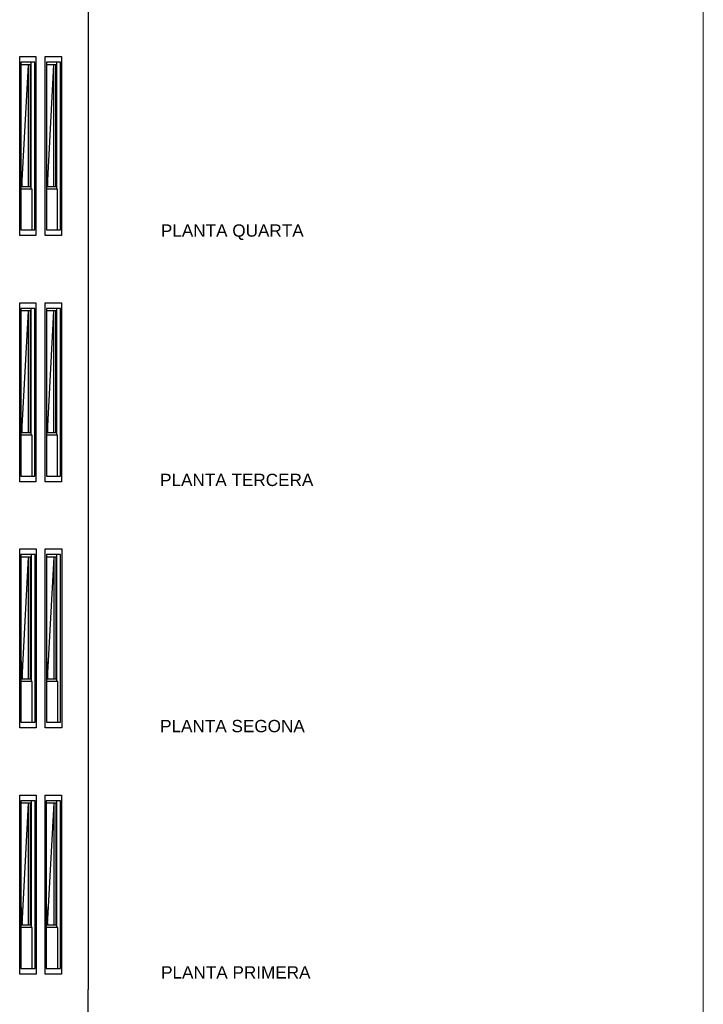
# Model space of a CAD drawing. Header units: metres. Extents: x -1 to 430, y -65 to 31.
# Tile 58 of 69: x 314.49 to 322.85, y -48.97 to -36.93. Entities that reach past the tile are written whole.
import ezdxf

# ---------------------------------------------------------------- set-up
doc = ezdxf.new("R2010")
doc.units = ezdxf.units.M
doc.linetypes.add('CONTINUA', pattern=[0])
doc.layers.add('+++++ CÀLCUL SECCIÓ E', color=7, linetype='CONTINUA', lineweight=25)
doc.styles.add('ARIAL', font='arial.ttf')

msp = doc.modelspace()

# ---------------------------------------------------------------- linework, layer by layer
at = {"layer": '+++++ CÀLCUL SECCIÓ E', "color": 52, "linetype": 'CONTINUA', "lineweight": 13, "transparency": 33554687}
msp.add_line((322.847, -24.94), (322.847, -64.94), dxfattribs=at)
msp.add_line((322.847, -24.94), (322.847, -64.94), dxfattribs=at)
at = {"layer": '+++++ CÀLCUL SECCIÓ E', "color": 7, "linetype": 'CONTINUA', "lineweight": 25, "transparency": 33554687}
for p, q in [((315.325, -36.75), (315.325, -39.76)), ((314.486, -39.57), (314.486, -37.38)), ((314.486, -37.38), (314.5, -37.38)), ((314.486, -39.57), (314.486, -37.38)), ((314.486, -37.38), (314.5, -37.38)), ((314.5, -37.38), (314.671, -37.38)), ((314.5, -37.38), (314.671, -37.38)), ((314.671, -37.38), (314.685, -37.38)), ((314.671, -37.38), (314.685, -37.38)), ((314.685, -37.38), (314.685, -39.57)), ((314.685, -37.38), (314.685, -39.57)), ((314.797, -39.57), (314.797, -37.38)), ((314.797, -37.38), (314.812, -37.38)), ((314.797, -39.57), (314.797, -37.38)), ((314.797, -37.38), (314.812, -37.38)), ((314.812, -37.38), (314.983, -37.38)), ((314.812, -37.38), (314.983, -37.38)), ((314.983, -37.38), (314.997, -37.38)), ((314.983, -37.38), (314.997, -37.38)), ((314.997, -37.38), (314.997, -39.57)), ((314.997, -37.38), (314.997, -39.57)), ((314.671, -37.45), (314.5, -37.45)), ((314.5, -37.45), (314.5, -39.5)), ((314.616, -37.48), (314.5, -37.48)), ((314.512, -38.969), (314.592, -37.48)), ((314.592, -38.969), (314.592, -37.48)), ((314.616, -38.969), (314.616, -37.48)), ((314.622, -37.45), (314.622, -39)), ((314.671, -39.5), (314.671, -37.45)), ((314.983, -37.45), (314.812, -37.45)), ((314.812, -37.45), (314.812, -39.5)), ((314.928, -37.48), (314.812, -37.48)), ((314.824, -38.969), (314.903, -37.48)), ((314.903, -38.969), (314.903, -37.48)), ((314.928, -38.969), (314.928, -37.48)), ((314.934, -37.45), (314.934, -39)), ((314.983, -39.5), (314.983, -37.45)), ((314.5, -38.741), (314.512, -38.969)), ((314.812, -38.741), (314.824, -38.969)), ((314.5, -38.969), (314.616, -38.969)), ((314.637, -39), (314.5, -39)), ((314.637, -39.5), (314.637, -39)), ((314.812, -38.969), (314.928, -38.969)), ((314.949, -39), (314.812, -39)), ((314.949, -39.5), (314.949, -39)), ((314.5, -39.57), (314.486, -39.57)), ((314.5, -39.57), (314.486, -39.57)), ((314.5, -39.5), (314.671, -39.5)), ((314.671, -39.57), (314.5, -39.57)), ((314.671, -39.57), (314.5, -39.57)), ((314.685, -39.57), (314.671, -39.57)), ((314.685, -39.57), (314.671, -39.57)), ((314.812, -39.57), (314.797, -39.57)), ((314.812, -39.57), (314.797, -39.57)), ((314.812, -39.5), (314.983, -39.5)), ((314.983, -39.57), (314.812, -39.57)), ((314.983, -39.57), (314.812, -39.57)), ((314.997, -39.57), (314.983, -39.57)), ((314.997, -39.57), (314.983, -39.57)), ((315.325, -39.76), (315.325, -42.77)), ((314.486, -42.58), (314.486, -40.39)), ((314.486, -40.39), (314.5, -40.39)), ((314.486, -42.58), (314.486, -40.39)), ((314.486, -40.39), (314.5, -40.39)), ((314.5, -40.39), (314.671, -40.39)), ((314.5, -40.39), (314.671, -40.39)), ((314.671, -40.39), (314.685, -40.39)), ((314.671, -40.39), (314.685, -40.39)), ((314.685, -40.39), (314.685, -42.58)), ((314.685, -40.39), (314.685, -42.58)), ((314.797, -42.58), (314.797, -40.39)), ((314.797, -40.39), (314.812, -40.39)), ((314.797, -42.58), (314.797, -40.39)), ((314.797, -40.39), (314.812, -40.39)), ((314.812, -40.39), (314.983, -40.39)), ((314.812, -40.39), (314.983, -40.39)), ((314.983, -40.39), (314.997, -40.39)), ((314.983, -40.39), (314.997, -40.39)), ((314.997, -40.39), (314.997, -42.58)), ((314.997, -40.39), (314.997, -42.58)), ((314.671, -40.46), (314.5, -40.46)), ((314.5, -40.46), (314.5, -42.51)), ((314.616, -40.49), (314.5, -40.49)), ((314.512, -41.979), (314.592, -40.49)), ((314.592, -41.979), (314.592, -40.49)), ((314.616, -41.979), (314.616, -40.49)), ((314.622, -40.46), (314.622, -42.01)), ((314.671, -42.51), (314.671, -40.46)), ((314.983, -40.46), (314.812, -40.46)), ((314.812, -40.46), (314.812, -42.51)), ((314.928, -40.49), (314.812, -40.49)), ((314.824, -41.979), (314.903, -40.49)), ((314.903, -41.979), (314.903, -40.49)), ((314.928, -41.979), (314.928, -40.49)), ((314.934, -40.46), (314.934, -42.01)), ((314.983, -42.51), (314.983, -40.46)), ((314.5, -41.754), (314.512, -41.979)), ((314.812, -41.751), (314.824, -41.979)), ((314.5, -41.979), (314.616, -41.979)), ((314.637, -42.01), (314.5, -42.01)), ((314.637, -42.51), (314.637, -42.01)), ((314.812, -41.979), (314.928, -41.979)), ((314.949, -42.01), (314.812, -42.01)), ((314.949, -42.51), (314.949, -42.01)), ((314.5, -42.58), (314.486, -42.58)), ((314.5, -42.58), (314.486, -42.58)), ((314.5, -42.51), (314.671, -42.51)), ((314.671, -42.58), (314.5, -42.58)), ((314.671, -42.58), (314.5, -42.58)), ((314.685, -42.58), (314.671, -42.58)), ((314.685, -42.58), (314.671, -42.58)), ((314.812, -42.58), (314.797, -42.58)), ((314.812, -42.58), (314.797, -42.58)), ((314.812, -42.51), (314.983, -42.51)), ((314.983, -42.58), (314.812, -42.58)), ((314.983, -42.58), (314.812, -42.58)), ((314.997, -42.58), (314.983, -42.58)), ((314.997, -42.58), (314.983, -42.58)), ((315.325, -42.77), (315.325, -45.78)), ((314.486, -45.59), (314.486, -43.4)), ((314.486, -43.4), (314.5, -43.4)), ((314.486, -45.59), (314.486, -43.4)), ((314.486, -43.4), (314.5, -43.4)), ((314.5, -43.4), (314.674, -43.4)), ((314.5, -43.4), (314.674, -43.4)), ((314.674, -43.4), (314.689, -43.4)), ((314.674, -43.4), (314.689, -43.4)), ((314.689, -43.4), (314.689, -45.59)), ((314.689, -43.4), (314.689, -45.59)), ((314.797, -45.59), (314.797, -43.4)), ((314.797, -43.4), (314.812, -43.4)), ((314.797, -45.59), (314.797, -43.4)), ((314.797, -43.4), (315, -43.4)), ((314.812, -43.4), (314.986, -43.4)), ((314.986, -43.4), (315, -43.4)), ((315, -43.4), (315, -45.59)), ((315, -43.4), (315, -45.59)), ((314.674, -43.47), (314.5, -43.47)), ((314.5, -43.47), (314.5, -45.52)), ((314.619, -43.5), (314.5, -43.5)), ((314.514, -44.989), (314.595, -43.5)), ((314.595, -44.989), (314.595, -43.5)), ((314.619, -44.989), (314.619, -43.5)), ((314.625, -43.47), (314.625, -45.02)), ((314.674, -45.52), (314.674, -43.47)), ((314.986, -43.47), (314.812, -43.47)), ((314.812, -43.47), (314.812, -45.52)), ((314.931, -43.5), (314.812, -43.5)), ((314.825, -44.989), (314.907, -43.5)), ((314.907, -44.989), (314.907, -43.5)), ((314.931, -44.989), (314.931, -43.5)), ((314.937, -43.47), (314.937, -45.02)), ((314.986, -45.52), (314.986, -43.47)), ((314.5, -44.735), (314.514, -44.989)), ((314.812, -44.735), (314.825, -44.989)), ((314.5, -44.989), (314.619, -44.989)), ((314.64, -45.02), (314.5, -45.02)), ((314.64, -45.52), (314.64, -45.02)), ((314.812, -44.989), (314.931, -44.989)), ((314.952, -45.02), (314.812, -45.02)), ((314.952, -45.52), (314.952, -45.02)), ((314.5, -45.59), (314.486, -45.59)), ((314.5, -45.59), (314.486, -45.59)), ((314.5, -45.52), (314.674, -45.52)), ((314.674, -45.59), (314.5, -45.59)), ((314.674, -45.59), (314.5, -45.59)), ((314.689, -45.59), (314.674, -45.59)), ((314.689, -45.59), (314.674, -45.59)), ((314.812, -45.59), (314.797, -45.59)), ((315, -45.59), (314.797, -45.59)), ((314.812, -45.52), (314.986, -45.52)), ((314.986, -45.59), (314.812, -45.59)), ((315, -45.59), (314.986, -45.59)), ((315.325, -45.78), (315.325, -48.79)), ((314.486, -48.6), (314.486, -46.41)), ((314.486, -46.41), (314.5, -46.41)), ((314.486, -48.6), (314.486, -46.41)), ((314.486, -46.41), (314.5, -46.41)), ((314.5, -46.41), (314.674, -46.41)), ((314.5, -46.41), (314.674, -46.41)), ((314.674, -46.41), (314.689, -46.41)), ((314.674, -46.41), (314.689, -46.41)), ((314.689, -46.41), (314.689, -48.6)), ((314.689, -46.41), (314.689, -48.6)), ((314.797, -48.6), (314.797, -46.41)), ((314.797, -46.41), (314.811, -46.41)), ((314.797, -48.6), (314.797, -46.41)), ((314.797, -46.41), (314.811, -46.41)), ((314.811, -46.41), (314.985, -46.41)), ((314.811, -46.41), (314.985, -46.41)), ((314.985, -46.41), (314.999, -46.41)), ((314.985, -46.41), (314.999, -46.41)), ((314.999, -46.41), (314.999, -48.6)), ((314.999, -46.41), (314.999, -48.6)), ((314.674, -46.48), (314.5, -46.48)), ((314.5, -46.48), (314.5, -48.53)), ((314.619, -46.51), (314.5, -46.51)), ((314.514, -47.999), (314.595, -46.51)), ((314.595, -47.999), (314.595, -46.51)), ((314.619, -47.999), (314.619, -46.51)), ((314.625, -46.48), (314.625, -48.03)), ((314.674, -48.53), (314.674, -46.48)), ((314.985, -46.48), (314.811, -46.48)), ((314.811, -46.48), (314.811, -48.53)), ((314.93, -46.51), (314.811, -46.51)), ((314.825, -47.999), (314.906, -46.51)), ((314.906, -47.999), (314.906, -46.51)), ((314.93, -47.999), (314.93, -46.51)), ((314.936, -46.48), (314.936, -48.03)), ((314.985, -48.53), (314.985, -46.48)), ((314.5, -47.745), (314.514, -47.999)), ((314.811, -47.745), (314.825, -47.999)), ((314.5, -47.999), (314.619, -47.999)), ((314.64, -48.03), (314.5, -48.03)), ((314.64, -48.53), (314.64, -48.03)), ((314.811, -47.999), (314.93, -47.999)), ((314.951, -48.03), (314.811, -48.03)), ((314.951, -48.53), (314.951, -48.03)), ((314.5, -48.6), (314.486, -48.6)), ((314.5, -48.6), (314.486, -48.6)), ((314.5, -48.53), (314.674, -48.53)), ((314.674, -48.6), (314.5, -48.6)), ((314.674, -48.6), (314.5, -48.6)), ((314.689, -48.6), (314.674, -48.6)), ((314.689, -48.6), (314.674, -48.6)), ((314.811, -48.6), (314.797, -48.6)), ((314.811, -48.6), (314.797, -48.6)), ((314.811, -48.53), (314.985, -48.53)), ((314.985, -48.6), (314.811, -48.6)), ((314.985, -48.6), (314.811, -48.6)), ((314.999, -48.6), (314.985, -48.6)), ((314.999, -48.6), (314.985, -48.6)), ((315.325, -51.69), (315.325, -48.79))]:
    msp.add_line(p, q, dxfattribs=at)

# ---------------------------------------------------------------- texts
at = {"layer": '+++++ CÀLCUL SECCIÓ E', "color": 7, "linetype": 'CONTINUA', "lineweight": 25, "transparency": 33554687, "char_height": 0.15, "attachment_point": 7, "style": 'ARIAL'}
for s, insert, width in [('\\W1.00;PLANTA QUARTA', (316.213, -39.624), 1.82505), ('\\W1.00;PLANTA TERCERA', (316.203, -42.634), 1.95512), ('\\W1.00;PLANTA SEGONA', (316.203, -45.644), 1.84751), ('\\W1.00;PLANTA PRIMERA', (316.215, -48.654), 1.90759)]:
    msp.add_mtext(s, dxfattribs=dict(at, insert=insert, width=width))

doc.saveas('drawing.dxf')
